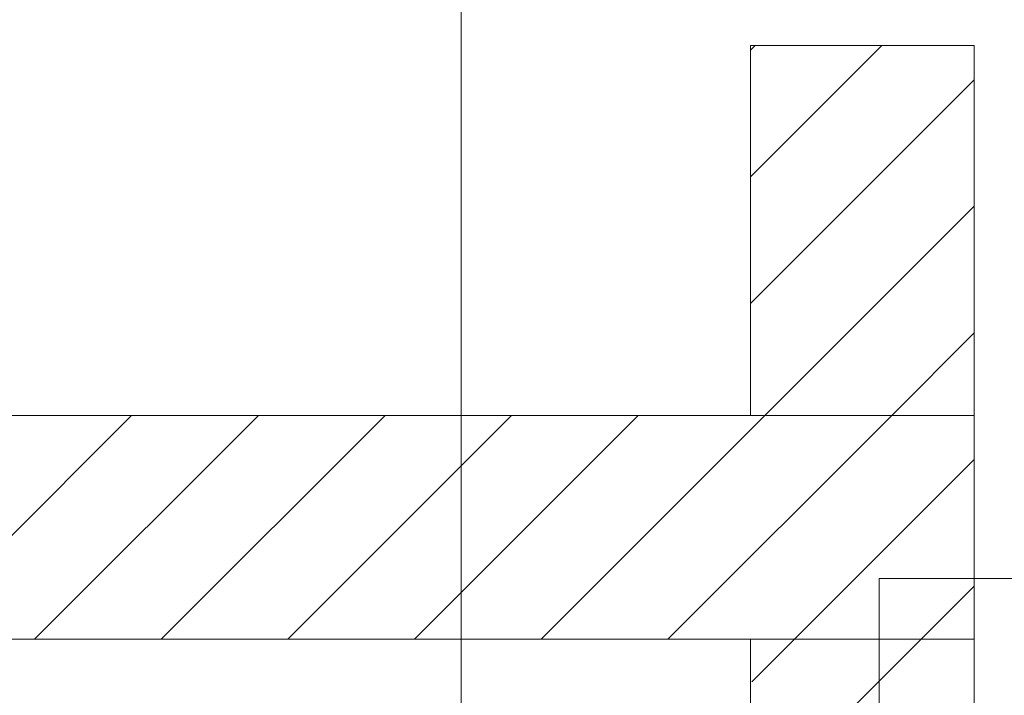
# Model space of a CAD drawing. Extents: x -620 to 3480, y 62 to 1107.
# Tile 235 of 256: x 175 to 186, y 877 to 885. Entities that reach past the tile are written whole.
import ezdxf
from ezdxf.lldxf.tags import DXFTag

# ---------------------------------------------------------------- set-up
doc = ezdxf.new("R2010")
doc.units = 0
doc.layers.get('0').update_dxf_attribs({"lineweight": 35})
doc.layers.add('E_Detail_Beschriftung', color=7, linetype='Continuous', lineweight=13, true_color=0x009900)
doc.layers.add('E_Detail_Wandschraffur', color=7, linetype='Continuous', lineweight=5, true_color=0xc0c0c0)
doc.layers.add('E_Detail_Linie_Text_Bem', color=7, linetype='Continuous', lineweight=13)
doc.styles.get("Standard").update_dxf_attribs({"font": 'ARIALN.TTF'})
tags = doc.linetypes.add('fein_strichliert', pattern=[4, 1, -2, 1]).pattern_tags.tags
tags[8:9] = [DXFTag(74, 4), DXFTag(75, 0), DXFTag(340, '0'), DXFTag(46, 0.0), DXFTag(50, 0.0), DXFTag(44, 0.0), DXFTag(45, 0.0)]
tags[6:7] = [DXFTag(74, 4), DXFTag(75, 0), DXFTag(340, '0'), DXFTag(46, 0.0), DXFTag(50, 0.0), DXFTag(44, 0.0), DXFTag(45, 0.0)]
tags[4:5] = [DXFTag(74, 4), DXFTag(75, 0), DXFTag(340, '0'), DXFTag(46, 0.0), DXFTag(50, 0.0), DXFTag(44, 0.0), DXFTag(45, 0.0)]
tags = doc.linetypes.add('fein_strichliert-A06G9GVL8I', pattern=[4, 1, -2, 1]).pattern_tags.tags
tags[8:9] = [DXFTag(74, 4), DXFTag(75, 0), DXFTag(340, '0'), DXFTag(46, 0.0), DXFTag(50, 0.0), DXFTag(44, 0.0), DXFTag(45, 0.0)]
tags[6:7] = [DXFTag(74, 4), DXFTag(75, 0), DXFTag(340, '0'), DXFTag(46, 0.0), DXFTag(50, 0.0), DXFTag(44, 0.0), DXFTag(45, 0.0)]
tags[4:5] = [DXFTag(74, 4), DXFTag(75, 0), DXFTag(340, '0'), DXFTag(46, 0.0), DXFTag(50, 0.0), DXFTag(44, 0.0), DXFTag(45, 0.0)]

# ---------------------------------------------------------------- blocks, each defined once
blk = doc.blocks.new('Referenz-A06G9GVT8I')
at = {"layer": 'E_Detail_Linie_Text_Bem', "linetype": 'fein_strichliert-A06G9GVL8I', "ltscale": 0.65}
blk.add_line((179.651, 837.159), (179.651, 890.038), dxfattribs=at)
at = {"layer": 'E_Detail_Linie_Text_Bem', "linetype": 'Continuous', "ltscale": 0.13}
for p, q in [((182.88, 884.601), (185.38, 884.601)), ((182.88, 880.467), (182.88, 884.601)), ((185.38, 884.601), (185.38, 880.467)), ((185.38, 880.467), (134.053, 880.467)), ((185.38, 880.467), (182.88, 880.467)), ((185.38, 877.967), (185.38, 880.467)), ((134.053, 877.967), (182.88, 877.967)), ((144.445, 877.967), (185.38, 877.967)), ((182.88, 877.967), (185.38, 877.967)), ((182.88, 866.167), (182.88, 877.967)), ((185.38, 877.967), (185.38, 837.967))]:
    blk.add_line(p, q, dxfattribs=at)
at = {"layer": 'E_Detail_Linie_Text_Bem', "color": 0, "linetype": 'Continuous', "ltscale": 0.13}
for p, q in [((184.317, 876.998), (184.317, 878.646)), ((184.317, 878.646), (186.577, 878.646))]:
    blk.add_line(p, q, dxfattribs=at)
at = {"layer": 'E_Detail_Wandschraffur', "linetype": 'fein_strichliert', "ltscale": 0.13}
for p, q in [((182.88, 883.132), (184.349, 884.601)), ((183.043, 880.467), (185.38, 882.803)), ((174.887, 877.967), (177.387, 880.467)), ((177.715, 877.967), (180.215, 880.467)), ((180.543, 877.967), (183.043, 880.467)), ((183.372, 877.967), (185.38, 879.975)), ((182.895, 877.49), (183.372, 877.967))]:
    blk.add_line(p, q, dxfattribs=at)
at = {"layer": 'E_Detail_Wandschraffur', "linetype": 'ByBlock', "ltscale": 0.13}
for p, q in [((182.88, 884.546), (182.935, 884.601)), ((182.88, 881.717), (185.38, 884.217)), ((184.458, 880.467), (185.38, 881.389)), ((173.472, 877.967), (175.972, 880.467)), ((176.301, 877.967), (178.801, 880.467)), ((179.129, 877.967), (181.629, 880.467)), ((181.958, 877.967), (184.458, 880.467)), ((184.786, 877.967), (185.38, 878.56)), ((183.961, 877.142), (184.786, 877.967))]:
    blk.add_line(p, q, dxfattribs=at)
at = {"layer": 'E_Detail_Beschriftung', "linetype": 'Continuous', "ltscale": 0.13, "insert": (180.433, 869.812), "char_height": 1.4, "attachment_point": 1, "rotation": 90}
blk.add_mtext('{\\fArial Narrow;Endtüllen}', dxfattribs=at)

msp = doc.modelspace()

# ---------------------------------------------------------------- block references
at = {"color": 8, "lineweight": 25, "ltscale": 0.25, "true_color": 0x808080}
msp.add_blockref('Referenz-A06G9GVT8I', (0, 0), dxfattribs=at)

doc.saveas('drawing.dxf')
